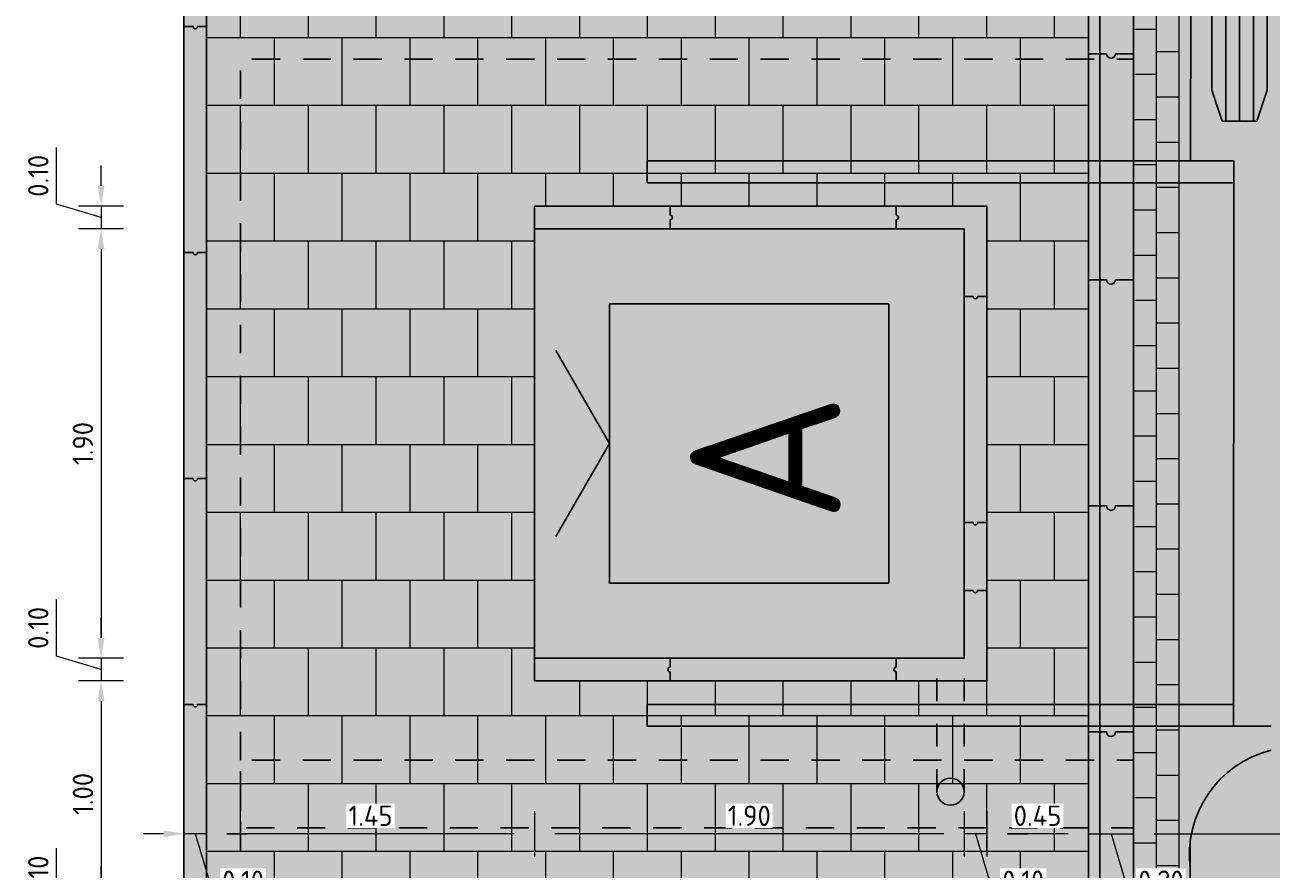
# Model space of a CAD drawing. Header units: metres. Extents: x 104013 to 108981, y 427946 to 428479.
# Tile 173 of 256: x 108744 to 108749.52, y 428379.14 to 428382.87. Entities that reach past the tile are written whole.
import ezdxf
from ezdxf.enums import TextEntityAlignment as Align

# ---------------------------------------------------------------- set-up
doc = ezdxf.new("R2010")
doc.units = ezdxf.units.M
doc.linetypes.add('DASHED2', pattern=[0.375, 0.25, -0.125])
doc.layers.get('DefPoints').update_dxf_attribs({"color": 211, "lineweight": 18})
doc.layers.add('MOL voertuig', color=251, linetype='Continuous')
for name, color, linetype, lineweight in [('N-WE-VH-KANTOPSLUITING_ELEMENT_INRITBAND-SD', 252, 'Continuous', 25), ('N-WE-VH-VERHARDING-GD', 7, 'Continuous', 25), ('N-WE-VH-VERHARDING_BETONSTRAATSTEEN-AD-50', 252, 'Continuous', 18), ('N-WE-VH-VERHARDING_TEGEL-AD-50', 252, 'Continuous', 18), ('X-XX-AL-DETAIL1-M', 7, 'Continuous', 18)]:
    doc.layers.add(name, color=color, linetype=linetype, lineweight=lineweight)
doc.layers.add('N-WE-VH-VERHARDING-AP_RIJBAAN-ELEMENT', color=7, linetype='Continuous', true_color=0x7f4f3f)
doc.layers.add('N-WE-VH-VERHARDING-AP_VOETPAD', color=7, linetype='Continuous', true_color=0xdbdbdb)
doc.styles.add('NLCS-ISO', font='NLCS-ISO.ttf')
doc.styles.add('NLCS-ISO-M50-T18', font='NLCS-ISO.ttf', dxfattribs={"height": 0.09})
doc.dimstyles.new('NLCS-M50-T18-PIJL_L2_H1', dxfattribs={"dimscale": 0.05, "dimtxt": 0.09, "dimasz": 1.8, "dimexe": 2, "dimexo": 2, "dimgap": 0.7, "dimtad": 1, "dimzin": 0, "dimdsep": 46, "dimtxsty": 'NLCS-ISO-M50-T18', "dimcen": 0, "dimdle": 2, "dimclrd": 256, "dimclre": 256, "dimclrt": 10, "dimadec": 1, "dimazin": 0, "dimtfac": 1, "dimtofl": 0, "dimtmove": 0, "dimatfit": 3, "dimfxl": 2, "dimfxlon": 1, "dimtfill": 1, "dimtfillclr": 256, "dimtolj": 1, "dimtzin": 0, "dimlwd": -1, "dimlwe": -1, "dimarcsym": 0})

# ---------------------------------------------------------------- blocks, each defined once
blk = doc.blocks.new('*U844')
for p, q in [((-0.95, 0), (-0.95, -1.9)), ((0.95, 0), (-0.95, 0)), ((0.95, -1.9), (0.95, 0)), ((0, -0.3325), (-0.4114, -0.095)), ((0, -0.3325), (0.4114, -0.095)), ((0.6175, -0.3325), (-0.6175, -0.3325)), ((-0.6175, -0.3325), (-0.6175, -1.5675)), ((0.6175, -1.5675), (0.6175, -0.3325)), ((-0.6175, -1.5675), (0.6175, -1.5675)), ((-0.95, -1.9), (0.95, -1.9))]:
    blk.add_line(p, q)
at = {"linetype": 'DASHED2', "ltscale": 0.5, "flags": 128}
blk.add_lwpolyline([(1.7, -2.65), (-1.7, -2.65), (-1.7, 1.3), (1.7, 1.3)], close=True, dxfattribs=at)
at = {"linetype": 'DASHED2', "ltscale": 0.2, "flags": 128}
for points in [[(-1.54, -1.78), (-0.95, -1.78)], [(-1.54, -1.9), (-0.95, -1.9)]]:
    blk.add_lwpolyline(points, dxfattribs=at)
blk.add_circle((-1.54, -1.84), 0.06)
at = {"style": 'NLCS-ISO'}
blk.add_text('A', height=0.665, dxfattribs=at).set_placement((-0.063, -1.02), align=Align.MIDDLE_CENTER)
blk = doc.blocks.new('*U843')
for p, q in [((-0.95, 0), (-0.95, -1.9)), ((0.95, 0), (-0.95, 0)), ((0.95, -1.9), (0.95, 0)), ((0, -0.3325), (-0.4114, -0.095)), ((0, -0.3325), (0.4114, -0.095)), ((0.6175, -0.3325), (-0.6175, -0.3325)), ((-0.6175, -0.3325), (-0.6175, -1.5675)), ((0.6175, -1.5675), (0.6175, -0.3325)), ((-0.6175, -1.5675), (0.6175, -1.5675)), ((-0.95, -1.9), (0.95, -1.9))]:
    blk.add_line(p, q)
at = {"linetype": 'DASHED2', "ltscale": 0.5, "flags": 128}
blk.add_lwpolyline([(1.7, -2.65), (-1.7, -2.65), (-1.7, 1.3), (1.7, 1.3)], close=True, dxfattribs=at)
at = {"linetype": 'DASHED2', "ltscale": 0.2, "flags": 128}
for points in [[(-1.54, -1.78), (-0.95, -1.78)], [(-1.54, -1.9), (-0.95, -1.9)]]:
    blk.add_lwpolyline(points, dxfattribs=at)
blk.add_circle((-1.54, -1.84), 0.06)
at = {"style": 'NLCS-ISO'}
blk.add_text('A', height=0.665, dxfattribs=at).set_placement((-0.063, -1.02), align=Align.MIDDLE_CENTER)
blk = doc.blocks.new('MOL voertuig')
at = {"linetype": 'Continuous'}
for p, q in [((-2.5111, -1.1003), (-2.511, -0.9271)), ((-5.2943, -1.0092), (-6.3103, -1.0087)), ((-5.2944, -1.0727), (-6.3104, -1.0722)), ((-5.2944, -1.1362), (-6.3104, -1.1357)), ((-8.4416, -1.2956), (-5.1112, -1.2976)), ((-1.9812, -1.2993), (-1.0624, -1.2996))]:
    blk.add_line(p, q, dxfattribs=at)
at = {"linetype": 'Continuous', "flags": 128}
blk.add_lwpolyline([(-5.2943, -0.9934), (-5.2944, -1.1519), (-5.4367, -1.1996), (-6.1682, -1.1993), (-6.3104, -1.1515), (-6.3103, -0.993), (-6.1681, -0.9453), (-5.4366, -0.9456)], close=True, dxfattribs=at)
at = {"linetype": 'Continuous'}
for points in [[(-5.1112, -1.2992), (-5.1112, -1.0992), (-2.5111, -1.1003)], [(-5.0112, -1.0993), (-5.0112, -3.7976)], [(-2.6112, -1.1003), (-2.6112, -3.7992)], [(-2.5112, -1.1003), (-2.5112, -3.7992)], [(-5.1112, -1.2992), (-5.1112, -3.7976)], [(-5.1112, -3.7976), (-5.0112, -3.7976)], [(-2.6112, -3.7976), (-2.5112, -3.7976)]]:
    blk.add_lwpolyline(points, dxfattribs=at)
for centre, radius, start, end in [((-2.4, -0.9274), 0.000496, 158.42805, 201.5249), ((-1.9194, -0.8073), 0.4959, 194.039, 277.46536)]:
    blk.add_arc(centre, radius, start, end, dxfattribs=at)
blk = doc.blocks.new('*D863')
at = {"layer": 'DefPoints', "color": 0, "transparency": 16777216}
for p in [(108748.2574, 428389.242), (108748.7074, 428389.1378), (108748.2574, 428379.2927)]:
    blk.add_point(p, dxfattribs=at)
at = {"layer": 'X-XX-AL-DETAIL1-M', "transparency": 16777216}
for p, q in [((108748.2574, 428379.3927), (108748.2574, 428379.1927)), ((108748.7074, 428379.3927), (108748.7074, 428379.1927)), ((108748.6174, 428379.2927), (108748.3474, 428379.2927))]:
    blk.add_line(p, q, dxfattribs=at)
for points in [[(108748.3474, 428379.3077), (108748.3474, 428379.2777), (108748.2574, 428379.2927)], [(108748.6174, 428379.3077), (108748.6174, 428379.2777), (108748.7074, 428379.2927)]]:
    blk.add_solid(points, dxfattribs=at)
at = {"layer": 'X-XX-AL-DETAIL1-M', "color": 10, "transparency": 16777216, "insert": (108748.4824, 428379.3727), "char_height": 0.09, "attachment_point": 5, "style": 'NLCS-ISO-M50-T18', "bg_fill": 3, "box_fill_scale": 1.1, "bg_fill_color": 256, "bg_fill_true_color": 13158600, "bg_fill_transparency": 0}
blk.add_mtext('\\A1;0.45', dxfattribs=at)
blk = doc.blocks.new('*D864')
at = {"layer": 'DefPoints', "color": 0, "transparency": 16777216}
for p in [(108748.2574, 428390.0745), (108748.1574, 428389.8071), (108748.1574, 428379.2927)]:
    blk.add_point(p, dxfattribs=at)
at = {"layer": 'X-XX-AL-DETAIL1-M', "transparency": 16777216}
for p, q in [((108748.1574, 428379.3927), (108748.1574, 428379.1927)), ((108748.2574, 428379.3927), (108748.2574, 428379.1927)), ((108748.0674, 428379.2927), (108747.9774, 428379.2927)), ((108748.2574, 428379.2927), (108748.1574, 428379.2927)), ((108748.2074, 428379.2927), (108748.2937, 428379.0052)), ((108748.3474, 428379.2927), (108748.4374, 428379.2927)), ((108748.2937, 428379.0052), (108748.5437, 428379.0052))]:
    blk.add_line(p, q, dxfattribs=at)
for points in [[(108748.0674, 428379.3077), (108748.0674, 428379.2777), (108748.1574, 428379.2927)], [(108748.3474, 428379.3077), (108748.3474, 428379.2777), (108748.2574, 428379.2927)]]:
    blk.add_solid(points, dxfattribs=at)
at = {"layer": 'X-XX-AL-DETAIL1-M', "color": 10, "transparency": 16777216, "insert": (108748.4187, 428379.0852), "char_height": 0.09, "attachment_point": 5, "style": 'NLCS-ISO-M50-T18', "bg_fill": 3, "box_fill_scale": 1.1, "bg_fill_color": 256, "bg_fill_true_color": 13158600, "bg_fill_transparency": 0}
blk.add_mtext('\\A1;0.10', dxfattribs=at)
blk = doc.blocks.new('*D865')
at = {"layer": 'DefPoints', "color": 0, "transparency": 16777216}
for p in [(108748.1574, 428389.2715), (108746.2574, 428389.1896), (108746.2574, 428379.2927)]:
    blk.add_point(p, dxfattribs=at)
at = {"layer": 'X-XX-AL-DETAIL1-M', "transparency": 16777216}
for p, q in [((108746.2574, 428379.3927), (108746.2574, 428379.1927)), ((108748.1574, 428379.3927), (108748.1574, 428379.1927)), ((108748.0674, 428379.2927), (108746.3474, 428379.2927))]:
    blk.add_line(p, q, dxfattribs=at)
for points in [[(108746.3474, 428379.3077), (108746.3474, 428379.2777), (108746.2574, 428379.2927)], [(108748.0674, 428379.3077), (108748.0674, 428379.2777), (108748.1574, 428379.2927)]]:
    blk.add_solid(points, dxfattribs=at)
at = {"layer": 'X-XX-AL-DETAIL1-M', "color": 10, "transparency": 16777216, "insert": (108747.2074, 428379.3727), "char_height": 0.09, "attachment_point": 5, "style": 'NLCS-ISO-M50-T18', "bg_fill": 3, "box_fill_scale": 1.1, "bg_fill_color": 256, "bg_fill_true_color": 13158600, "bg_fill_transparency": 0}
blk.add_mtext('\\A1;1.90', dxfattribs=at)
blk = doc.blocks.new('*D866')
at = {"layer": 'DefPoints', "color": 0, "transparency": 16777216}
for p in [(108744.8074, 428381.3157), (108746.2574, 428381.0191), (108744.8074, 428379.2927)]:
    blk.add_point(p, dxfattribs=at)
at = {"layer": 'X-XX-AL-DETAIL1-M', "transparency": 16777216}
for p, q in [((108744.8074, 428379.3927), (108744.8074, 428379.1927)), ((108746.2574, 428379.3927), (108746.2574, 428379.1927)), ((108746.1674, 428379.2927), (108744.8974, 428379.2927))]:
    blk.add_line(p, q, dxfattribs=at)
for points in [[(108744.8974, 428379.3077), (108744.8974, 428379.2777), (108744.8074, 428379.2927)], [(108746.1674, 428379.3077), (108746.1674, 428379.2777), (108746.2574, 428379.2927)]]:
    blk.add_solid(points, dxfattribs=at)
at = {"layer": 'X-XX-AL-DETAIL1-M', "color": 10, "transparency": 16777216, "insert": (108745.5324, 428379.3727), "char_height": 0.09, "attachment_point": 5, "style": 'NLCS-ISO-M50-T18', "bg_fill": 3, "box_fill_scale": 1.1, "bg_fill_color": 256, "bg_fill_true_color": 13158600, "bg_fill_transparency": 0}
blk.add_mtext('\\A1;1.45', dxfattribs=at)
blk = doc.blocks.new('*D867')
at = {"layer": 'DefPoints', "color": 0, "transparency": 16777216}
for p in [(108744.7074, 428381.3275), (108744.8074, 428381.3157), (108744.7074, 428379.2927)]:
    blk.add_point(p, dxfattribs=at)
at = {"layer": 'X-XX-AL-DETAIL1-M', "transparency": 16777216}
for p, q in [((108744.7074, 428379.3927), (108744.7074, 428379.1927)), ((108744.8074, 428379.3927), (108744.8074, 428379.1927)), ((108744.6174, 428379.2927), (108744.5274, 428379.2927)), ((108744.8074, 428379.2927), (108744.7074, 428379.2927)), ((108744.7574, 428379.2927), (108744.8437, 428379.0052)), ((108744.8974, 428379.2927), (108744.9874, 428379.2927)), ((108744.8437, 428379.0052), (108745.0937, 428379.0052))]:
    blk.add_line(p, q, dxfattribs=at)
for points in [[(108744.6174, 428379.3077), (108744.6174, 428379.2777), (108744.7074, 428379.2927)], [(108744.8974, 428379.3077), (108744.8974, 428379.2777), (108744.8074, 428379.2927)]]:
    blk.add_solid(points, dxfattribs=at)
at = {"layer": 'X-XX-AL-DETAIL1-M', "color": 10, "transparency": 16777216, "insert": (108744.9687, 428379.0852), "char_height": 0.09, "attachment_point": 5, "style": 'NLCS-ISO-M50-T18', "bg_fill": 3, "box_fill_scale": 1.1, "bg_fill_color": 256, "bg_fill_true_color": 13158600, "bg_fill_transparency": 0}
blk.add_mtext('\\A1;0.10', dxfattribs=at)
blk = doc.blocks.new('*D869')
at = {"layer": 'DefPoints', "color": 0, "transparency": 16777216}
for p in [(108748.7074, 428389.1378), (108748.9074, 428389.0071), (108748.9074, 428379.2927)]:
    blk.add_point(p, dxfattribs=at)
at = {"layer": 'X-XX-AL-DETAIL1-M', "transparency": 16777216}
for p, q in [((108748.7074, 428379.3927), (108748.7074, 428379.1927)), ((108748.9074, 428379.3927), (108748.9074, 428379.1927)), ((108748.6174, 428379.2927), (108748.5274, 428379.2927)), ((108748.7074, 428379.2927), (108748.9074, 428379.2927)), ((108748.8074, 428379.2927), (108748.8937, 428379.0052)), ((108748.9974, 428379.2927), (108749.0874, 428379.2927)), ((108748.8937, 428379.0052), (108749.1617, 428379.0052))]:
    blk.add_line(p, q, dxfattribs=at)
for points in [[(108748.6174, 428379.3077), (108748.6174, 428379.2777), (108748.7074, 428379.2927)], [(108748.9974, 428379.3077), (108748.9974, 428379.2777), (108748.9074, 428379.2927)]]:
    blk.add_solid(points, dxfattribs=at)
at = {"layer": 'X-XX-AL-DETAIL1-M', "color": 10, "transparency": 16777216, "insert": (108749.0277, 428379.0852), "char_height": 0.09, "attachment_point": 5, "style": 'NLCS-ISO-M50-T18', "bg_fill": 3, "box_fill_scale": 1.1, "bg_fill_color": 256, "bg_fill_true_color": 13158600, "bg_fill_transparency": 0}
blk.add_mtext('\\A1;0.20', dxfattribs=at)
blk = doc.blocks.new('*D870')
at = {"layer": 'DefPoints', "color": 0, "transparency": 16777216}
for p in [(108754.3574, 428389.5655), (108748.9074, 428389.2775), (108754.3574, 428379.2927)]:
    blk.add_point(p, dxfattribs=at)
at = {"layer": 'X-XX-AL-DETAIL1-M', "transparency": 16777216}
for p, q in [((108748.9074, 428379.3927), (108748.9074, 428379.1927)), ((108754.3574, 428379.3927), (108754.3574, 428379.1927)), ((108748.9974, 428379.2927), (108754.2674, 428379.2927))]:
    blk.add_line(p, q, dxfattribs=at)
for points in [[(108748.9974, 428379.3077), (108748.9974, 428379.2777), (108748.9074, 428379.2927)], [(108754.2674, 428379.3077), (108754.2674, 428379.2777), (108754.3574, 428379.2927)]]:
    blk.add_solid(points, dxfattribs=at)
at = {"layer": 'X-XX-AL-DETAIL1-M', "color": 10, "transparency": 16777216, "insert": (108751.6324, 428379.3727), "char_height": 0.09, "attachment_point": 5, "style": 'NLCS-ISO-M50-T18', "bg_fill": 3, "box_fill_scale": 1.1, "bg_fill_color": 256, "bg_fill_true_color": 13158600, "bg_fill_transparency": 0}
blk.add_mtext('\\A1;5.45', dxfattribs=at)
blk = doc.blocks.new('*D872')
at = {"layer": 'DefPoints', "color": 0, "transparency": 16777216}
for p in [(108747.1896, 428382.0691), (108744.3405, 428381.9691), (108747.1896, 428381.9691)]:
    blk.add_point(p, dxfattribs=at)
at = {"layer": 'X-XX-AL-DETAIL1-M', "transparency": 16777216}
for p, q in [((108744.143, 428382.0784), (108744.143, 428382.3284)), ((108744.3405, 428382.1591), (108744.3405, 428382.2491)), ((108744.3405, 428382.0191), (108744.143, 428382.0784)), ((108744.4405, 428382.0691), (108744.2405, 428382.0691)), ((108744.3405, 428382.0691), (108744.3405, 428381.9691)), ((108744.4405, 428381.9691), (108744.2405, 428381.9691)), ((108744.3405, 428381.8791), (108744.3405, 428381.7891))]:
    blk.add_line(p, q, dxfattribs=at)
for points in [[(108744.3255, 428382.1591), (108744.3555, 428382.1591), (108744.3405, 428382.0691)], [(108744.3255, 428381.8791), (108744.3555, 428381.8791), (108744.3405, 428381.9691)]]:
    blk.add_solid(points, dxfattribs=at)
at = {"layer": 'X-XX-AL-DETAIL1-M', "color": 10, "transparency": 16777216, "insert": (108744.063, 428382.2034), "char_height": 0.09, "attachment_point": 5, "rotation": 90, "style": 'NLCS-ISO-M50-T18', "bg_fill": 3, "box_fill_scale": 1.1, "bg_fill_color": 256, "bg_fill_true_color": 13158600, "bg_fill_transparency": 0}
blk.add_mtext('\\A1;0.10', dxfattribs=at)
blk = doc.blocks.new('*D873')
at = {"layer": 'DefPoints', "color": 0, "transparency": 16777216}
for p in [(108747.1896, 428381.9691), (108744.3405, 428380.0691), (108747.1896, 428380.0691)]:
    blk.add_point(p, dxfattribs=at)
at = {"layer": 'X-XX-AL-DETAIL1-M', "transparency": 16777216}
for p, q in [((108744.4405, 428381.9691), (108744.2405, 428381.9691)), ((108744.3405, 428381.8791), (108744.3405, 428380.1591)), ((108744.4405, 428380.0691), (108744.2405, 428380.0691))]:
    blk.add_line(p, q, dxfattribs=at)
for points in [[(108744.3255, 428381.8791), (108744.3555, 428381.8791), (108744.3405, 428381.9691)], [(108744.3255, 428380.1591), (108744.3555, 428380.1591), (108744.3405, 428380.0691)]]:
    blk.add_solid(points, dxfattribs=at)
at = {"layer": 'X-XX-AL-DETAIL1-M', "color": 10, "transparency": 16777216, "insert": (108744.2605, 428381.0191), "char_height": 0.09, "attachment_point": 5, "rotation": 90, "style": 'NLCS-ISO-M50-T18', "bg_fill": 3, "box_fill_scale": 1.1, "bg_fill_color": 256, "bg_fill_true_color": 13158600, "bg_fill_transparency": 0}
blk.add_mtext('\\A1;1.90', dxfattribs=at)
blk = doc.blocks.new('*D874')
at = {"layer": 'DefPoints', "color": 0, "transparency": 16777216}
for p in [(108747.1896, 428380.0691), (108744.3405, 428379.9691), (108747.1896, 428379.9691)]:
    blk.add_point(p, dxfattribs=at)
at = {"layer": 'X-XX-AL-DETAIL1-M', "transparency": 16777216}
for p, q in [((108744.143, 428380.0784), (108744.143, 428380.3284)), ((108744.3405, 428380.1591), (108744.3405, 428380.2491)), ((108744.3405, 428380.0191), (108744.143, 428380.0784)), ((108744.4405, 428380.0691), (108744.2405, 428380.0691)), ((108744.3405, 428380.0691), (108744.3405, 428379.9691)), ((108744.4405, 428379.9691), (108744.2405, 428379.9691)), ((108744.3405, 428379.8791), (108744.3405, 428379.7891))]:
    blk.add_line(p, q, dxfattribs=at)
for points in [[(108744.3255, 428380.1591), (108744.3555, 428380.1591), (108744.3405, 428380.0691)], [(108744.3255, 428379.8791), (108744.3555, 428379.8791), (108744.3405, 428379.9691)]]:
    blk.add_solid(points, dxfattribs=at)
at = {"layer": 'X-XX-AL-DETAIL1-M', "color": 10, "transparency": 16777216, "insert": (108744.063, 428380.2034), "char_height": 0.09, "attachment_point": 5, "rotation": 90, "style": 'NLCS-ISO-M50-T18', "bg_fill": 3, "box_fill_scale": 1.1, "bg_fill_color": 256, "bg_fill_true_color": 13158600, "bg_fill_transparency": 0}
blk.add_mtext('\\A1;0.10', dxfattribs=at)
blk = doc.blocks.new('*D875')
at = {"layer": 'DefPoints', "color": 0, "transparency": 16777216}
for p in [(108747.1896, 428379.9691), (108744.3405, 428378.9691), (108747.1896, 428378.9691)]:
    blk.add_point(p, dxfattribs=at)
at = {"layer": 'X-XX-AL-DETAIL1-M', "transparency": 16777216}
for p, q in [((108744.4405, 428379.9691), (108744.2405, 428379.9691)), ((108744.3405, 428379.8791), (108744.3405, 428379.0591)), ((108744.4405, 428378.9691), (108744.2405, 428378.9691))]:
    blk.add_line(p, q, dxfattribs=at)
for points in [[(108744.3255, 428379.8791), (108744.3555, 428379.8791), (108744.3405, 428379.9691)], [(108744.3255, 428379.0591), (108744.3555, 428379.0591), (108744.3405, 428378.9691)]]:
    blk.add_solid(points, dxfattribs=at)
at = {"layer": 'X-XX-AL-DETAIL1-M', "color": 10, "transparency": 16777216, "insert": (108744.2605, 428379.4691), "char_height": 0.09, "attachment_point": 5, "rotation": 90, "style": 'NLCS-ISO-M50-T18', "bg_fill": 3, "box_fill_scale": 1.1, "bg_fill_color": 256, "bg_fill_true_color": 13158600, "bg_fill_transparency": 0}
blk.add_mtext('\\A1;1.00', dxfattribs=at)
blk = doc.blocks.new('*D876')
at = {"layer": 'DefPoints', "color": 0, "transparency": 16777216}
for p in [(108747.1896, 428378.9691), (108744.3405, 428378.8691), (108747.1896, 428378.8691)]:
    blk.add_point(p, dxfattribs=at)
at = {"layer": 'X-XX-AL-DETAIL1-M', "transparency": 16777216}
for p, q in [((108744.143, 428378.9784), (108744.143, 428379.2284)), ((108744.3405, 428379.0591), (108744.3405, 428379.1491)), ((108744.3405, 428378.9191), (108744.143, 428378.9784)), ((108744.4405, 428378.9691), (108744.2405, 428378.9691)), ((108744.3405, 428378.9691), (108744.3405, 428378.8691)), ((108744.4405, 428378.8691), (108744.2405, 428378.8691)), ((108744.3405, 428378.7791), (108744.3405, 428378.6891))]:
    blk.add_line(p, q, dxfattribs=at)
for points in [[(108744.3255, 428379.0591), (108744.3555, 428379.0591), (108744.3405, 428378.9691)], [(108744.3255, 428378.7791), (108744.3555, 428378.7791), (108744.3405, 428378.8691)]]:
    blk.add_solid(points, dxfattribs=at)
at = {"layer": 'X-XX-AL-DETAIL1-M', "color": 10, "transparency": 16777216, "insert": (108744.063, 428379.1034), "char_height": 0.09, "attachment_point": 5, "rotation": 90, "style": 'NLCS-ISO-M50-T18', "bg_fill": 3, "box_fill_scale": 1.1, "bg_fill_color": 256, "bg_fill_true_color": 13158600, "bg_fill_transparency": 0}
blk.add_mtext('\\A1;0.10', dxfattribs=at)

msp = doc.modelspace()

# ---------------------------------------------------------------- hatches: boundary and pattern name
at = {"layer": 'N-WE-VH-KANTOPSLUITING_ELEMENT_INRITBAND-SD'}
h = msp.add_hatch(color=253, dxfattribs=at)
h.dxf.hatch_style = 1
h.paths.add_polyline_path([(108744.8074, 428389.2775), (108744.7074, 428389.2775), (108744.7074, 428368.2775), (108744.8074, 428368.2775)])
h = msp.add_hatch(color=253, dxfattribs=at)
h.dxf.hatch_style = 1
h.paths.add_polyline_path([(108748.9074, 428389.2775), (108748.7074, 428389.2775), (108748.7074, 428368.2775), (108748.9074, 428368.2775)])
h = msp.add_hatch(color=253, dxfattribs=at)
h.dxf.hatch_style = 1
h.paths.add_polyline_path([(108746.8574, 428382.0091, 1), (108746.8574, 428382.0291), (108746.8574, 428382.0691), (108746.2574, 428382.0691), (108746.2574, 428381.9691), (108746.8574, 428381.9691)])
h.paths.add_polyline_path([(108747.8574, 428382.0091, 1), (108747.8574, 428382.0291), (108747.8574, 428382.0691), (108746.8574, 428382.0691), (108746.8574, 428382.0291, -1), (108746.8574, 428382.0091), (108746.8574, 428381.9691), (108747.8574, 428381.9691)])
h.paths.add_polyline_path([(108748.2574, 428382.0691), (108747.8574, 428382.0691), (108747.8574, 428382.0291, -1), (108747.8574, 428382.0091), (108747.8574, 428381.9691), (108748.1574, 428381.9691), (108748.1574, 428381.6691), (108748.1974, 428381.6691, 1), (108748.2174, 428381.6691), (108748.2574, 428381.6691)])
h.paths.add_polyline_path([(108748.2574, 428381.6691), (108748.2174, 428381.6691, -1), (108748.1974, 428381.6691), (108748.1574, 428381.6691), (108748.1574, 428380.6691), (108748.1974, 428380.6691, 1), (108748.2174, 428380.6691), (108748.2574, 428380.6691)])
h.paths.add_polyline_path([(108748.2574, 428380.6691), (108748.2174, 428380.6691, -1), (108748.1974, 428380.6691), (108748.1574, 428380.6691), (108748.1574, 428380.3691), (108748.1974, 428380.3691, 1), (108748.2174, 428380.3691), (108748.2574, 428380.3691)])
h.paths.add_polyline_path([(108748.2574, 428380.3691), (108748.2174, 428380.3691, -1), (108748.1974, 428380.3691), (108748.1574, 428380.3691), (108748.1574, 428380.0691), (108748.1574, 428379.9691), (108748.2574, 428379.9691)])
h.paths.add_polyline_path([(108748.1574, 428380.0691), (108748.0374, 428380.0691), (108748.0374, 428379.9691), (108748.1574, 428379.9691)])
h.paths.add_polyline_path([(108748.0374, 428380.0691), (108747.8574, 428380.0691), (108747.8574, 428380.0291, 1), (108747.8574, 428380.0091), (108747.8574, 428379.9691), (108748.0374, 428379.9691)])
h.paths.add_polyline_path([(108747.8574, 428380.0291), (108747.8574, 428380.0691), (108746.8574, 428380.0691), (108746.8574, 428380.0291, 1), (108746.8574, 428380.0091), (108746.8574, 428379.9691), (108747.8574, 428379.9691), (108747.8574, 428380.0091, -1)])
h.paths.add_polyline_path([(108746.8574, 428380.0091, -1), (108746.8574, 428380.0291), (108746.8574, 428380.0691), (108746.2574, 428380.0691), (108746.2574, 428379.9691), (108746.8574, 428379.9691)])
at = {"layer": 'N-WE-VH-KANTOPSLUITING_ELEMENT_INRITBAND-SD', "true_color": 0xededed}
h = msp.add_hatch(color=7, dxfattribs=at)
h.dxf.hatch_style = 1
h.paths.add_polyline_path([(108746.2574, 428381.9691), (108746.2574, 428380.0691), (108748.1574, 428380.0691), (108748.1574, 428381.9691)])
at = {"layer": 'N-WE-VH-VERHARDING-AP_RIJBAAN-ELEMENT', "linetype": 'ByBlock'}
msp.add_hatch(color=256, dxfattribs=at).paths.add_polyline_path([(108748.9074, 428389.2775), (108748.9074, 428384.1948), (108748.9074, 428374.7435), (108748.9074, 428368.2775), (108754.3574, 428368.2775), (108754.3574, 428389.2775)])
at = {"layer": 'N-WE-VH-VERHARDING-AP_VOETPAD'}
h = msp.add_hatch(color=256, dxfattribs=at)
h.paths.add_polyline_path([(108748.7074, 428384.1948), (108746.6074, 428384.1948), (108746.6074, 428387.2958), (108744.8074, 428387.2958), (108744.8074, 428368.2775), (108746.9074, 428368.2775), (108746.9074, 428374.7435), (108748.7074, 428374.7435)])
h.paths.add_polyline_path([(108748.2574, 428382.0691), (108748.2574, 428379.9691), (108746.2574, 428379.9691), (108746.2574, 428382.0691)], flags=16)
h.paths.add_polyline_path([(108748.2574, 428378.9691), (108748.2574, 428376.8691), (108746.2571, 428376.8691), (108746.2571, 428378.9691)], flags=16)
at = {"layer": 'N-WE-VH-VERHARDING_BETONSTRAATSTEEN-AD-50'}
h = msp.add_hatch(dxfattribs=at)
h.set_pattern_fill('AVH-BSS_KEIFORMAAT_KEPER', color=256, angle=135, pattern_type=2)
h.set_pattern_definition([(135, (108749.10744, 428374.27753), (-0.1484924, 1e-17), [0.315, -0.105]), (45, (108748.95895, 428374.12904), (-0.1484924, 3e-17), [0.315, -0.105])])
h.paths.add_polyline_path([(108749.1074, 428368.2775), (108754.1574, 428368.2775), (108754.1574, 428389.2775), (108749.1074, 428389.2775), (108749.1074, 428384.1948), (108749.1074, 428374.7435)])
at = {"layer": 'N-WE-VH-VERHARDING_TEGEL-AD-50'}
h = msp.add_hatch(dxfattribs=at)
h.set_pattern_fill('AVH-TEGEL_300X300_HALFST', color=256, angle=90, pattern_type=2)
h.set_pattern_definition([(90, (108746.90744, 428375.91504), (-0.15, 0.3), [0.3, -0.3]), (180, (108746.90744, 428375.91504), (-4e-17, -0.3), [])])
h.paths.add_polyline_path([(108746.2574, 428382.0691), (108748.2574, 428382.0691), (108748.2574, 428379.9691), (108746.2574, 428379.9691)], flags=16)
edge = h.paths.add_edge_path(flags=0)
edge.add_arc((108747.4574, 428381.415), 0.01, 270, 450)
edge.add_line((108747.4574, 428381.425), (108747.4574, 428381.405))
edge = h.paths.add_edge_path(flags=16)
edge.add_arc((108748.4574, 428381.415), 0.01, 270, 450)
edge.add_line((108748.4574, 428381.425), (108748.4574, 428381.405))
edge = h.paths.add_edge_path(flags=16)
edge.add_arc((108748.4674, 428379.415), 0.0141, -134.7597, 134.7597, ccw=False)
edge.add_arc((108748.4574, 428379.415), 0.01, 90, 270, ccw=False)
h.paths.add_polyline_path([(108746.2571, 428378.9691), (108748.2574, 428378.9691), (108748.2574, 428376.8691), (108746.2574, 428376.8691)], flags=16)
edge = h.paths.add_edge_path(flags=0)
edge.add_line((108747.4574, 428378.275), (108747.4574, 428378.255))
edge.add_arc((108747.4574, 428378.265), 0.01, 270, 450)
edge = h.paths.add_edge_path(flags=16)
edge.add_line((108747.4574, 428376.275), (108747.4574, 428376.255))
edge.add_arc((108747.4574, 428376.265), 0.01, 90, 270, ccw=False)
edge = h.paths.add_edge_path(flags=16)
edge.add_arc((108748.4574, 428378.265), 0.01, 270, 450)
edge.add_line((108748.4574, 428378.275), (108748.4574, 428378.255))
h.paths.add_polyline_path([(108746.9074, 428384.1948), (108746.6074, 428384.1948), (108746.6074, 428387.2958), (108744.8074, 428387.2958), (108744.8074, 428368.2775), (108746.9074, 428368.2775), (108746.9074, 428374.7435), (108748.7074, 428374.7435), (108748.7074, 428384.1948)])

# ---------------------------------------------------------------- linework, layer by layer
at = {"layer": 'N-WE-VH-VERHARDING-GD', "flags": 128}
for points in [[(108744.7474, 428382.8639), (108744.7074, 428382.8639)], [(108744.8074, 428382.8639), (108744.7674, 428382.8639)]]:
    msp.add_lwpolyline(points, dxfattribs=at)
at = {"layer": 'N-WE-VH-VERHARDING-GD'}
for centre, radius, start, end in [((108744.7574, 428382.8639), 0.01, 180, 0), ((108748.8074, 428382.7435), 0.02, 180, 0), ((108746.8574, 428382.0191), 0.01, 270, 90), ((108747.8574, 428382.0191), 0.01, 270, 90), ((108744.7574, 428381.8639), 0.01, 180, 0), ((108748.8074, 428381.7435), 0.02, 180, 0), ((108748.2074, 428381.6691), 0.01, 180, 0), ((108744.7574, 428380.8639), 0.01, 180, 0), ((108748.8074, 428380.7435), 0.02, 180, 0), ((108748.2074, 428380.6691), 0.01, 180, 0), ((108748.2074, 428380.3691), 0.01, 180, 0), ((108746.8574, 428380.0191), 0.01, 90, 270), ((108747.8574, 428380.0191), 0.01, 90, 270), ((108744.7574, 428379.8639), 0.01, 180, 0), ((108748.8074, 428379.7435), 0.02, 180, 0)]:
    msp.add_arc(centre, radius, start, end, dxfattribs=at)
at = {"layer": 'N-WE-VH-VERHARDING_BETONSTRAATSTEEN-AD-50', "flags": 128}
for points in [[(108749.0074, 428389.2775), (108749.0074, 428374.5775)], [(108749.1074, 428389.2775), (108749.1074, 428374.5775)]]:
    msp.add_lwpolyline(points, dxfattribs=at)
at = {"layer": 'N-WE-VH-VERHARDING_BETONSTRAATSTEEN-AD-50'}
for points in [[(108749.0074, 428382.8511), (108748.9074, 428382.8511)], [(108749.1074, 428382.7511), (108749.0074, 428382.7511)], [(108749.0074, 428382.6511), (108748.9074, 428382.6511)], [(108749.1074, 428382.5511), (108749.0074, 428382.5511)], [(108749.0074, 428382.4511), (108748.9074, 428382.4511)], [(108749.1074, 428382.3511), (108749.0074, 428382.3511)], [(108749.0074, 428382.2511), (108748.9074, 428382.2511)], [(108749.1074, 428382.1511), (108749.0074, 428382.1511)], [(108749.0074, 428382.0511), (108748.9074, 428382.0511)], [(108749.1074, 428381.9511), (108749.0074, 428381.9511)], [(108749.0074, 428381.8511), (108748.9074, 428381.8511)], [(108749.1074, 428381.7511), (108749.0074, 428381.7511)], [(108749.0074, 428381.6511), (108748.9074, 428381.6511)], [(108749.1074, 428381.5511), (108749.0074, 428381.5511)], [(108749.0074, 428381.4511), (108748.9074, 428381.4511)], [(108749.1074, 428381.3511), (108749.0074, 428381.3511)], [(108749.0074, 428381.2511), (108748.9074, 428381.2511)], [(108749.1074, 428381.1511), (108749.0074, 428381.1511)], [(108749.0074, 428381.0511), (108748.9074, 428381.0511)], [(108749.1074, 428380.9511), (108749.0074, 428380.9511)], [(108749.0074, 428380.8511), (108748.9074, 428380.8511)], [(108749.1074, 428380.7511), (108749.0074, 428380.7511)], [(108749.0074, 428380.6511), (108748.9074, 428380.6511)], [(108749.1074, 428380.5511), (108749.0074, 428380.5511)], [(108749.0074, 428380.4511), (108748.9074, 428380.4511)], [(108749.1074, 428380.3511), (108749.0074, 428380.3511)], [(108749.0074, 428380.2511), (108748.9074, 428380.2511)], [(108749.1074, 428380.1511), (108749.0074, 428380.1511)], [(108749.0074, 428380.0511), (108748.9074, 428380.0511)], [(108749.1074, 428379.9511), (108749.0074, 428379.9511)], [(108749.0074, 428379.8511), (108748.9074, 428379.8511)], [(108749.1074, 428379.7511), (108749.0074, 428379.7511)], [(108749.0074, 428379.6511), (108748.9074, 428379.6511)], [(108749.1074, 428379.5511), (108749.0074, 428379.5511)], [(108749.0074, 428379.4511), (108748.9074, 428379.4511)], [(108749.1074, 428379.3511), (108749.0074, 428379.3511)], [(108749.0074, 428379.2511), (108748.9074, 428379.2511)], [(108749.1074, 428379.1511), (108749.0074, 428379.1511)]]:
    msp.add_lwpolyline(points, dxfattribs=at)

# ---------------------------------------------------------------- block references
at = {"layer": 'MOL voertuig', "xscale": 0.9615110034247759, "yscale": 0.9615110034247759, "zscale": 0.9615110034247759, "rotation": 270}
msp.add_blockref('MOL voertuig', (108750.407, 428377.3546), dxfattribs=at)
at = {"layer": 'N-WE-VH-VERHARDING-GD', "rotation": 90}
for name, p in [('*U844', (108746.2574, 428381.0191)), ('*U843', (108746.2574, 428377.9191))]:
    msp.add_blockref(name, p, dxfattribs=at)

# ---------------------------------------------------------------- next in the draw order: dimensions: what is measured, and where the dimension line sits
at = {"layer": 'X-XX-AL-DETAIL1-M'}
dim = msp.add_linear_dim(base=(108748.2574, 428379.2927), p1=(108748.7074, 428389.1378), p2=(108748.2574, 428389.242), dimstyle='NLCS-M50-T18-PIJL_L2_H1', override={"dimtmove": 1}, dxfattribs=at)
dim.commit()
dim.dimension.update_dxf_attribs({"geometry": '*D863', "text_midpoint": (108748.4824, 428379.3727)})

# ---------------------------------------------------------------- next in the draw order: dimensions: what is measured, and where the dimension line sits
dim = msp.add_linear_dim(base=(108748.1574, 428379.2927), p1=(108748.2574, 428390.0745), p2=(108748.1574, 428389.8071), dimstyle='NLCS-M50-T18-PIJL_L2_H1', override={"dimtmove": 1}, dxfattribs=at)
dim.commit()
dim.dimension.update_dxf_attribs({"geometry": '*D864', "text_midpoint": (108748.3287, 428379.0852)})

# ---------------------------------------------------------------- next in the draw order: linework, layer by layer
at = {"layer": 'N-WE-VH-VERHARDING-GD', "flags": 128}
for points in [[(108748.2574, 428381.6691), (108748.2174, 428381.6691)], [(108748.2574, 428380.6691), (108748.2174, 428380.6691)], [(108748.2574, 428380.3691), (108748.2174, 428380.3691)]]:
    msp.add_lwpolyline(points, dxfattribs=at)

# ---------------------------------------------------------------- next in the draw order: dimensions: what is measured, and where the dimension line sits
at = {"layer": 'X-XX-AL-DETAIL1-M'}
for base, p1, p2, picture, middle in [((108746.2574, 428379.2927), (108748.1574, 428389.2715), (108746.2574, 428389.1896), '*D865', (108747.2074, 428379.3727)), ((108748.9074, 428379.2927), (108748.7074, 428389.1378), (108748.9074, 428389.0071), '*D869', (108748.9287, 428379.0852))]:
    dim = msp.add_linear_dim(base=base, p1=p1, p2=p2, dimstyle='NLCS-M50-T18-PIJL_L2_H1', override={"dimtmove": 1}, dxfattribs=at)
    dim.commit()
    dim.dimension.update_dxf_attribs({"geometry": picture, "text_midpoint": middle})

# ---------------------------------------------------------------- next in the draw order: linework, layer by layer
at = {"layer": 'N-WE-VH-VERHARDING-GD', "flags": 128}
for points in [[(108748.7074, 428384.1948), (108748.7074, 428374.7435)], [(108748.7574, 428374.7435), (108748.7574, 428384.1948)], [(108748.7574, 428384.1948), (108748.7574, 428374.7435)], [(108748.7074, 428382.7435), (108748.7874, 428382.7435)], [(108747.8574, 428382.0291), (108747.8574, 428382.0691)], [(108747.8574, 428381.9691), (108747.8574, 428382.0091)], [(108748.7074, 428381.7435), (108748.7874, 428381.7435)], [(108748.1974, 428381.6691), (108748.1574, 428381.6691)], [(108748.7074, 428380.7435), (108748.7874, 428380.7435)], [(108748.1974, 428380.6691), (108748.1574, 428380.6691)], [(108748.1974, 428380.3691), (108748.1574, 428380.3691)], [(108747.8574, 428380.0291), (108747.8574, 428380.0691)], [(108747.8574, 428379.9691), (108747.8574, 428380.0091)], [(108748.7074, 428379.7435), (108748.7874, 428379.7435)]]:
    msp.add_lwpolyline(points, dxfattribs=at)

# ---------------------------------------------------------------- next in the draw order: dimensions: what is measured, and where the dimension line sits
at = {"layer": 'X-XX-AL-DETAIL1-M'}
for base, p1, p2, picture, middle in [((108754.3574, 428379.2927), (108748.9074, 428389.2775), (108754.3574, 428389.5655), '*D870', (108751.6324, 428379.3727)), ((108744.8074, 428379.2927), (108746.2574, 428381.0191), (108744.8074, 428381.3157), '*D866', (108745.5324, 428379.3727))]:
    dim = msp.add_linear_dim(base=base, p1=p1, p2=p2, dimstyle='NLCS-M50-T18-PIJL_L2_H1', override={"dimtmove": 1}, dxfattribs=at)
    dim.commit()
    dim.dimension.update_dxf_attribs({"geometry": picture, "text_midpoint": middle})
dim = msp.add_linear_dim(base=(108744.3405, 428381.9691), p1=(108747.1896, 428382.0691), p2=(108747.1896, 428381.9691), angle=90, dimstyle='NLCS-M50-T18-PIJL_L2_H1', override={"dimtmove": 1}, dxfattribs=at)
dim.commit()
dim.dimension.update_dxf_attribs({"geometry": '*D872', "text_midpoint": (108744.063, 428382.1134)})

# ---------------------------------------------------------------- next in the draw order: linework, layer by layer
at = {"layer": 'N-WE-VH-VERHARDING-GD', "flags": 128}
for points in [[(108748.9074, 428384.1948), (108748.9074, 428374.7435)], [(108748.8274, 428382.7435), (108748.9074, 428382.7435)], [(108746.8574, 428382.0291), (108746.8574, 428382.0691)], [(108748.8274, 428381.7435), (108748.9074, 428381.7435)], [(108748.8274, 428380.7435), (108748.9074, 428380.7435)], [(108748.8274, 428379.7435), (108748.9074, 428379.7435)]]:
    msp.add_lwpolyline(points, dxfattribs=at)

# ---------------------------------------------------------------- next in the draw order: dimensions: what is measured, and where the dimension line sits
at = {"layer": 'X-XX-AL-DETAIL1-M'}
dim = msp.add_linear_dim(base=(108744.7074, 428379.2927), p1=(108744.8074, 428381.3157), p2=(108744.7074, 428381.3275), dimstyle='NLCS-M50-T18-PIJL_L2_H1', override={"dimtmove": 1}, dxfattribs=at)
dim.commit()
dim.dimension.update_dxf_attribs({"geometry": '*D867', "text_midpoint": (108744.8787, 428379.0852)})

# ---------------------------------------------------------------- next in the draw order: dimensions: what is measured, and where the dimension line sits
dim = msp.add_linear_dim(base=(108744.3405, 428380.0691), p1=(108747.1896, 428381.9691), p2=(108747.1896, 428380.0691), angle=90, dimstyle='NLCS-M50-T18-PIJL_L2_H1', override={"dimtmove": 1}, dxfattribs=at)
dim.commit()
dim.dimension.update_dxf_attribs({"geometry": '*D873', "text_midpoint": (108744.2605, 428381.0191)})

# ---------------------------------------------------------------- next in the draw order: linework, layer by layer
at = {"layer": 'N-WE-VH-VERHARDING-GD', "flags": 128}
for points in [[(108746.8574, 428381.9691), (108746.8574, 428382.0091)], [(108744.7474, 428381.8639), (108744.7074, 428381.8639)], [(108744.8074, 428381.8639), (108744.7674, 428381.8639)], [(108744.7474, 428380.8639), (108744.7074, 428380.8639)], [(108744.8074, 428380.8639), (108744.7674, 428380.8639)]]:
    msp.add_lwpolyline(points, dxfattribs=at)

# ---------------------------------------------------------------- next in the draw order: dimensions: what is measured, and where the dimension line sits
at = {"layer": 'X-XX-AL-DETAIL1-M'}
dim = msp.add_linear_dim(base=(108744.3405, 428379.9691), p1=(108747.1896, 428380.0691), p2=(108747.1896, 428379.9691), angle=90, dimstyle='NLCS-M50-T18-PIJL_L2_H1', override={"dimtmove": 1}, dxfattribs=at)
dim.commit()
dim.dimension.update_dxf_attribs({"geometry": '*D874', "text_midpoint": (108744.063, 428380.1134)})

# ---------------------------------------------------------------- next in the draw order: linework, layer by layer
at = {"layer": 'N-WE-VH-VERHARDING-GD', "flags": 128}
for points in [[(108746.2574, 428381.9691), (108748.1574, 428381.9691), (108748.1574, 428380.0691), (108746.2574, 428380.0691)], [(108746.8574, 428380.0291), (108746.8574, 428380.0691)]]:
    msp.add_lwpolyline(points, dxfattribs=at)

# ---------------------------------------------------------------- next in the draw order: dimensions: what is measured, and where the dimension line sits
at = {"layer": 'X-XX-AL-DETAIL1-M'}
dim = msp.add_linear_dim(base=(108744.3405, 428378.9691), p1=(108747.1896, 428379.9691), p2=(108747.1896, 428378.9691), angle=90, dimstyle='NLCS-M50-T18-PIJL_L2_H1', override={"dimtmove": 1}, dxfattribs=at)
dim.commit()
dim.dimension.update_dxf_attribs({"geometry": '*D875', "text_midpoint": (108744.2605, 428379.4691)})

# ---------------------------------------------------------------- next in the draw order: linework, layer by layer
at = {"layer": 'N-WE-VH-VERHARDING-GD', "flags": 128}
for points in [[(108746.2574, 428382.0691), (108748.2574, 428382.0691), (108748.2574, 428379.9691), (108746.2574, 428379.9691)], [(108746.2574, 428379.9691), (108746.2574, 428382.0691)], [(108746.8574, 428379.9691), (108746.8574, 428380.0091)], [(108744.7474, 428379.8639), (108744.7074, 428379.8639)], [(108744.8074, 428379.8639), (108744.7674, 428379.8639)]]:
    msp.add_lwpolyline(points, dxfattribs=at)

# ---------------------------------------------------------------- next in the draw order: dimensions: what is measured, and where the dimension line sits
at = {"layer": 'X-XX-AL-DETAIL1-M'}
dim = msp.add_linear_dim(base=(108744.3405, 428378.8691), p1=(108747.1896, 428378.9691), p2=(108747.1896, 428378.8691), angle=90, dimstyle='NLCS-M50-T18-PIJL_L2_H1', override={"dimtmove": 1}, dxfattribs=at)
dim.commit()
dim.dimension.update_dxf_attribs({"geometry": '*D876', "text_midpoint": (108744.063, 428379.0134)})

# ---------------------------------------------------------------- next in the draw order: linework, layer by layer
at = {"layer": 'N-WE-VH-VERHARDING-GD', "flags": 128}
for points in [[(108744.7074, 428389.2775), (108744.7074, 428368.2775)], [(108744.8074, 428389.2775), (108744.8074, 428368.2775)]]:
    msp.add_lwpolyline(points, dxfattribs=at)

doc.saveas('drawing.dxf')
